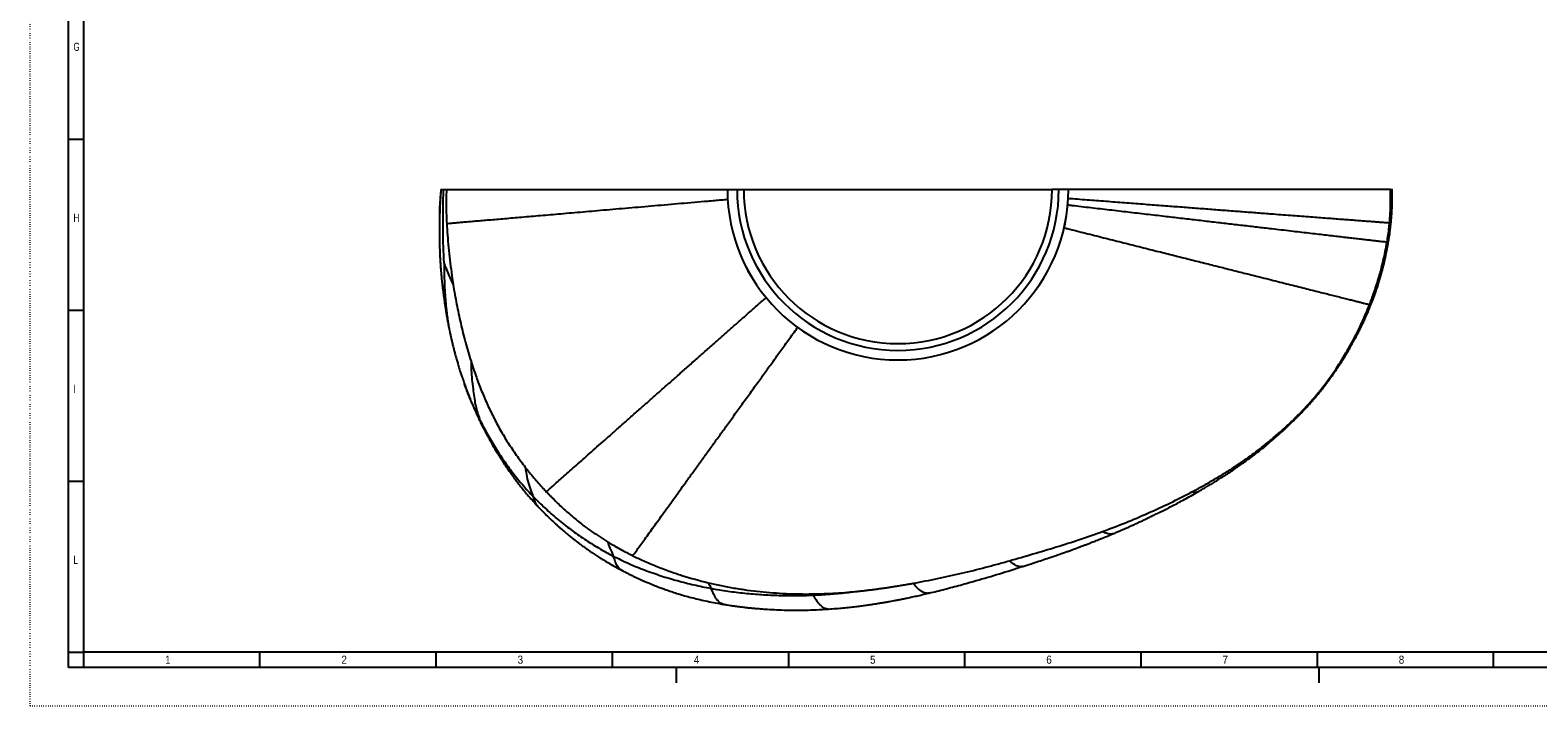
# Model space of a CAD drawing. Extents: x 0 to 841, y 0 to 594.
# Tile 1 of 7: x 0 to 493, y 0 to 221. Entities that reach past the tile are written whole.
import ezdxf

# ---------------------------------------------------------------- set-up
doc = ezdxf.new("R2010")
doc.units = 0
doc.linetypes.add('SLD-PUNTI', pattern=[0.635, 0, -0.635])
doc.linetypes.add('SLD-SOLIDO', pattern=[0])
doc.layers.get('0').update_dxf_attribs({"linetype": 'CONTINUOUS'})
doc.styles.add('SLDTEXTSTYLE2', font='ARIALN.TTF', dxfattribs={"width": 0.87})
doc.styles.add('SLDTEXTSTYLE3', font='GOTHIC.TTF', dxfattribs={"width": 0.913})

msp = doc.modelspace()

# ---------------------------------------------------------------- linework, layer by layer
at = {"color": 7, "linetype": 'SLD-PUNTI'}
for q in [(0, 594), (841, 0)]:
    msp.add_line((0, 0), q, dxfattribs=at)
at = {"color": 7, "linetype": 'SLD-SOLIDO'}
for p, q in [((12.5, 12.5), (12.5, 581.5)), ((17.5, 17.5), (17.5, 576.5)), ((12.5, 185.2), (17.5, 185.2)), ((227.77, 168.77), (227.78, 168.77)), ((227.78, 168.77), (230.91, 168.77)), ((230.91, 168.77), (233.12, 168.77)), ((233.12, 168.77), (333.84, 168.77)), ((336.04, 168.77), (333.84, 168.77)), ((339.18, 168.77), (336.04, 168.77)), ((339.18, 168.77), (339.19, 168.77)), ((133.78, 160.56), (133.78, 160.67)), ((444.05, 153.94), (444.03, 153.79)), ((12.5, 129.3), (17.5, 129.3)), ((136.89, 123.14), (136.89, 123.12)), ((12.5, 73.4), (17.5, 73.4)), ((12.5, 17.5), (17.5, 17.5)), ((823.5, 17.5), (17.5, 17.5)), ((17.5, 12.5), (17.5, 17.5)), ((75.07, 12.5), (75.07, 17.5)), ((132.64, 12.5), (132.64, 17.5)), ((190.22, 12.5), (190.22, 17.5)), ((247.79, 12.5), (247.79, 17.5)), ((305.36, 12.5), (305.36, 17.5)), ((362.93, 12.5), (362.93, 17.5)), ((420.5, 12.5), (420.5, 17.5)), ((478.07, 12.5), (478.07, 17.5)), ((828.5, 12.5), (12.5, 12.5)), ((823.5, 12.5), (17.5, 12.5)), ((211, 12.5), (211, 7.5)), ((421, 12.5), (421, 7.5))]:
    msp.add_line(p, q, dxfattribs=at)
for start, end in [(180, 270), (270, 0)]:
    msp.add_arc((283.48, 168.77), 55.71, start, end, dxfattribs=at)
at = {"color": 8, "linetype": 'SLD-SOLIDO'}
for radius in [55.7, 52.56, 50.36]:
    msp.add_arc((283.48, 168.77), radius, 180, 0, dxfattribs=at)
at = {"color": 7, "linetype": 'SLD-SOLIDO'}
for points, knots in [([(134.18, 168.77), (134.16, 168.59), (134.14, 168.21), (134.1, 167.59), (134.06, 166.94), (134.02, 166.34), (133.99, 165.86), (133.97, 165.45), (133.95, 165.03), (133.92, 164.52), (133.89, 163.91), (133.87, 163.28), (133.84, 162.73), (133.83, 162.3), (133.81, 161.87), (133.79, 161.33), (133.78, 160.91), (133.77, 160.67)], [0, 0, 0, 0, 0.066802, 0.141043, 0.229188, 0.308148, 0.361115, 0.407787, 0.458927, 0.517555, 0.593277, 0.685162, 0.748965, 0.797602, 0.843201, 0.910445, 1, 1, 1, 1]), ([(134.19, 168.77), (134.19, 168.77), (134.19, 168.77), (134.26, 168.77), (134.3, 168.77)], [0, 0, 0, 0, 0.376483, 1, 1, 1, 1]), ([(134.3, 168.77), (134.37, 168.77), (134.45, 168.77), (134.7, 168.77), (134.86, 168.77), (135.05, 168.77)], [0, 0, 0, 0, 0.5, 0.5, 1, 1, 1, 1]), ([(135.05, 168.77), (135.17, 168.77), (135.32, 168.77), (135.63, 168.77), (135.8, 168.77), (135.99, 168.77)], [0, 0, 0, 0, 0.5, 0.5, 1, 1, 1, 1]), ([(135.99, 168.77), (136.32, 168.77), (136.99, 168.77), (138.24, 168.77), (139.69, 168.77), (141.36, 168.77), (143.26, 168.77), (145.39, 168.77), (147.72, 168.77), (150.21, 168.77), (152.84, 168.77), (155.6, 168.77), (158.53, 168.77), (161.43, 168.77), (164.26, 168.77), (167.01, 168.77), (169.85, 168.77), (172.8, 168.77), (175.9, 168.77), (179.13, 168.77), (182.52, 168.77), (186, 168.77), (189.58, 168.77), (193.45, 168.77), (197.61, 168.77), (202.08, 168.77), (206.64, 168.77), (211.26, 168.77), (215.93, 168.77), (220.63, 168.77), (224.57, 168.77), (226.96, 168.77), (227.73, 168.77)], [0, 0, 0, 0, 0.03604, 0.072111, 0.108179, 0.144215, 0.181278, 0.218373, 0.255473, 0.292543, 0.328559, 0.364599, 0.400639, 0.436654, 0.466171, 0.495715, 0.525264, 0.5548, 0.584311, 0.614864, 0.64545, 0.676046, 0.706632, 0.737184, 0.772566, 0.807981, 0.843399, 0.878787, 0.913553, 0.948346, 0.983138, 1, 1, 1, 1]), ([(444.36, 168.77), (444.17, 168.77), (443.78, 168.77), (442.99, 168.77), (442.02, 168.77), (440.84, 168.77), (439.43, 168.77), (437.81, 168.77), (435.99, 168.77), (434.01, 168.77), (431.87, 168.77), (429.6, 168.77), (427.14, 168.77), (424.49, 168.77), (421.62, 168.77), (418.55, 168.77), (415.31, 168.77), (411.94, 168.77), (408.46, 168.77), (404.9, 168.77), (401.25, 168.77), (397.51, 168.77), (393.34, 168.77), (388.72, 168.77), (383.62, 168.77), (378.42, 168.77), (372.83, 168.77), (366.86, 168.77), (360.51, 168.77), (354.1, 168.77), (347.63, 168.77), (342.66, 168.77), (339.85, 168.77), (339.22, 168.77)], [0, 0, 0, 0, 0.029766, 0.059557, 0.089341, 0.119098, 0.149778, 0.18049, 0.211199, 0.241873, 0.270548, 0.299256, 0.327963, 0.356638, 0.386413, 0.416224, 0.446034, 0.475808, 0.504811, 0.533839, 0.562885, 0.591931, 0.62095, 0.658217, 0.695514, 0.73281, 0.770078, 0.813533, 0.857025, 0.900541, 0.94406, 0.987563, 1, 1, 1, 1]), ([(444.05, 153.94), (444.06, 154.02), (444.09, 154.23), (444.15, 154.6), (444.2, 154.99), (444.24, 155.32), (444.29, 155.72), (444.35, 156.17), (444.41, 156.68), (444.47, 157.21), (444.52, 157.73), (444.57, 158.2), (444.61, 158.57), (444.64, 158.91), (444.67, 159.28), (444.71, 159.76), (444.75, 160.29), (444.79, 160.79), (444.81, 161.19), (444.84, 161.61), (444.86, 162.12), (444.89, 162.75), (444.92, 163.36), (444.93, 163.85), (444.94, 164.22), (444.95, 164.59), (444.96, 165.01), (444.96, 165.45), (444.97, 165.89), (444.97, 166.3), (444.97, 166.71), (444.96, 167.19), (444.95, 167.73), (444.94, 168.23), (444.93, 168.57), (444.93, 168.74), (444.93, 168.77)], [0, 0, 0, 0, 0.017534, 0.047198, 0.073631, 0.096207, 0.114658, 0.15318, 0.186495, 0.220457, 0.264371, 0.292866, 0.317179, 0.33956, 0.361726, 0.39117, 0.436904, 0.468821, 0.49191, 0.519129, 0.55219, 0.595685, 0.644856, 0.674477, 0.695214, 0.719107, 0.747981, 0.778224, 0.808175, 0.835278, 0.860432, 0.891107, 0.931833, 0.967392, 0.992656, 1, 1, 1, 1]), ([(444.73, 168.77), (444.78, 168.77), (444.88, 168.77), (444.94, 168.77), (444.93, 168.77), (444.93, 168.77)], [0, 0, 0, 0, 0.4923635, 0.9846915, 1, 1, 1, 1]), ([(136.09, 157.68), (136.43, 157.71), (137.11, 157.77), (138.35, 157.88), (139.76, 158), (141.36, 158.13), (143.12, 158.29), (145.07, 158.45), (147.17, 158.63), (149.42, 158.83), (151.82, 159.03), (154.37, 159.25), (157.05, 159.48), (159.88, 159.73), (162.83, 159.98), (165.93, 160.25), (169.15, 160.52), (172.51, 160.81), (176.01, 161.12), (179.65, 161.43), (183.42, 161.76), (187.32, 162.09), (191.34, 162.44), (195.46, 162.79), (199.7, 163.16), (203.97, 163.53), (208.27, 163.9), (212.58, 164.27), (216.96, 164.65), (221.4, 165.03), (225.04, 165.35), (227.22, 165.53), (227.89, 165.59)], [0, 0, 0, 0, 0.03421, 0.06842, 0.102631, 0.136841, 0.171051, 0.205261, 0.239472, 0.273683, 0.307895, 0.34211, 0.376325, 0.410539, 0.444752, 0.478963, 0.513174, 0.547386, 0.581601, 0.615818, 0.650034, 0.684248, 0.71846, 0.752669, 0.786878, 0.821089, 0.853962, 0.886835, 0.91971, 0.952587, 0.985464, 1, 1, 1, 1]), ([(443.25, 151.54), (443.09, 151.55), (442.78, 151.59), (442.05, 151.67), (441.13, 151.78), (440.02, 151.91), (438.72, 152.06), (437.26, 152.22), (435.62, 152.41), (433.8, 152.62), (431.85, 152.85), (429.78, 153.09), (427.63, 153.34), (425.34, 153.61), (422.9, 153.89), (420.32, 154.19), (417.61, 154.5), (414.77, 154.83), (411.81, 155.18), (408.73, 155.54), (405.1, 155.96), (400.9, 156.45), (396.12, 157), (391.21, 157.58), (386.2, 158.16), (381.07, 158.76), (375.85, 159.36), (370.37, 160), (364.62, 160.67), (358.64, 161.37), (352.61, 162.07), (346.52, 162.78), (341.96, 163.31), (339.41, 163.61), (338.92, 163.67)], [0, 0, 0, 0, 0.029283, 0.058567, 0.087855, 0.117146, 0.146437, 0.175206, 0.203974, 0.232739, 0.261507, 0.287665, 0.313827, 0.339992, 0.366159, 0.392325, 0.418487, 0.444642, 0.470789, 0.496928, 0.523076, 0.560442, 0.597809, 0.635171, 0.67253, 0.709887, 0.747244, 0.784597, 0.825722, 0.866847, 0.907972, 0.949098, 0.990223, 1, 1, 1, 1]), ([(339.1, 165.92), (339.61, 165.88), (342.19, 165.69), (346.79, 165.33), (352.91, 164.87), (358.98, 164.4), (364.99, 163.94), (370.77, 163.5), (376.29, 163.08), (381.54, 162.68), (386.7, 162.28), (391.75, 161.9), (396.68, 161.52), (401.49, 161.15), (405.72, 160.83), (409.37, 160.55), (412.47, 160.32), (415.44, 160.09), (418.3, 159.87), (421.03, 159.66), (423.62, 159.47), (426.08, 159.28), (428.4, 159.1), (430.56, 158.94), (432.65, 158.78), (434.63, 158.63), (436.49, 158.49), (438.16, 158.36), (439.64, 158.25), (440.92, 158.15), (442.01, 158.07), (442.9, 158.01), (443.6, 157.95), (443.92, 157.93), (444.08, 157.92)], [0, 0, 0, 0, 0.010098, 0.051201, 0.092305, 0.133406, 0.174507, 0.215609, 0.25294, 0.290273, 0.327608, 0.364947, 0.40229, 0.439636, 0.476974, 0.503107, 0.529241, 0.555377, 0.581526, 0.607697, 0.633887, 0.660086, 0.686284, 0.712471, 0.738638, 0.767925, 0.797203, 0.82648, 0.855756, 0.885027, 0.913769, 0.942511, 0.971254, 1, 1, 1, 1]), ([(133.77, 160.6), (133.76, 160.39), (133.75, 160.02), (133.74, 159.52), (133.73, 159.14), (133.73, 158.84), (133.72, 158.45), (133.71, 157.92), (133.71, 157.33), (133.7, 156.83), (133.7, 156.39), (133.7, 155.91), (133.69, 155.31), (133.69, 154.62), (133.69, 153.93), (133.7, 153.33), (133.7, 152.81), (133.71, 152.25), (133.72, 151.69), (133.73, 151.15), (133.74, 150.69), (133.75, 150.27), (133.76, 149.9), (133.77, 149.5), (133.79, 149.05), (133.8, 148.59), (133.82, 148.18), (133.83, 147.84), (133.85, 147.47), (133.87, 146.98), (133.9, 146.43), (133.93, 145.89), (133.96, 145.39), (133.99, 144.87), (134.02, 144.29), (134.06, 143.73), (134.1, 143.14), (134.16, 142.46), (134.22, 141.66), (134.29, 140.88), (134.36, 140.15), (134.43, 139.41), (134.51, 138.63), (134.6, 137.85), (134.67, 137.18), (134.75, 136.54), (134.84, 135.82), (134.94, 134.97), (135.06, 134.06), (135.19, 133.16), (135.3, 132.34), (135.4, 131.62), (135.49, 131.01), (135.56, 130.55), (135.61, 130.23), (135.65, 129.96), (135.71, 129.62), (135.78, 129.14), (135.88, 128.55), (136, 127.88), (136.13, 127.13), (136.28, 126.28), (136.46, 125.32), (136.66, 124.26), (136.81, 123.52), (136.88, 123.14)], [0, 0, 0, 0, 0.017264, 0.031149, 0.041613, 0.048745, 0.055747, 0.073453, 0.091555, 0.102829, 0.113815, 0.126424, 0.141015, 0.161509, 0.181964, 0.196855, 0.210256, 0.224643, 0.24271, 0.256139, 0.268716, 0.279993, 0.28958, 0.299129, 0.311788, 0.325542, 0.336434, 0.344187, 0.353245, 0.365339, 0.382909, 0.397143, 0.40853, 0.422172, 0.438779, 0.454248, 0.466886, 0.485918, 0.508432, 0.530524, 0.54923, 0.566481, 0.590091, 0.612092, 0.628648, 0.644144, 0.663013, 0.685694, 0.710676, 0.73519, 0.756887, 0.775778, 0.791888, 0.805276, 0.812011, 0.817928, 0.826496, 0.839151, 0.855884, 0.872931, 0.892789, 0.915442, 0.940872, 0.969038, 1, 1, 1, 1]), ([(440.21, 137.28), (440.25, 137.39), (440.31, 137.6), (440.41, 137.92), (440.53, 138.29), (440.65, 138.69), (440.77, 139.07), (440.86, 139.36), (440.94, 139.63), (441.04, 139.97), (441.16, 140.39), (441.3, 140.85), (441.43, 141.33), (441.57, 141.85), (441.73, 142.45), (441.88, 143.04), (442.02, 143.6), (442.19, 144.26), (442.35, 144.95), (442.52, 145.66), (442.65, 146.24), (442.77, 146.82), (442.9, 147.4), (443.01, 147.94), (443.11, 148.41), (443.19, 148.81), (443.26, 149.19), (443.33, 149.56), (443.39, 149.88), (443.44, 150.16), (443.48, 150.38), (443.52, 150.6), (443.57, 150.89), (443.64, 151.28), (443.71, 151.74), (443.79, 152.25), (443.88, 152.8), (443.96, 153.3), (444.02, 153.71), (444.05, 153.9), (444.06, 153.98)], [0, 0, 0, 0, 0.023188, 0.042706, 0.059659, 0.091888, 0.11464, 0.129202, 0.144633, 0.162909, 0.191039, 0.219362, 0.245496, 0.27765, 0.313691, 0.352327, 0.38244, 0.41425, 0.468588, 0.50585, 0.539781, 0.572177, 0.60802, 0.643034, 0.668386, 0.690089, 0.714348, 0.735613, 0.755813, 0.771807, 0.783771, 0.794799, 0.810849, 0.834255, 0.865488, 0.894457, 0.92858, 0.966531, 0.985702, 1, 1, 1, 1]), ([(168.62, 70.01), (169.06, 70.4), (169.95, 71.19), (171.46, 72.52), (173.1, 73.98), (174.88, 75.55), (176.8, 77.25), (178.86, 79.07), (181.04, 81), (183.34, 83.04), (185.77, 85.19), (188.31, 87.43), (190.97, 89.78), (193.73, 92.23), (196.6, 94.76), (199.46, 97.29), (202.29, 99.79), (205.07, 102.25), (207.93, 104.78), (210.87, 107.37), (213.88, 110.03), (216.96, 112.76), (220.11, 115.54), (223.1, 118.18), (225.93, 120.69), (228.58, 123.03), (231.27, 125.4), (233.99, 127.81), (236.75, 130.25), (238.88, 132.13), (240.11, 133.22), (240.4, 133.47)], [0, 0, 0, 0, 0.039382, 0.078765, 0.118151, 0.157538, 0.196927, 0.236314, 0.275701, 0.315089, 0.354476, 0.393863, 0.43325, 0.472635, 0.512019, 0.551405, 0.585876, 0.620355, 0.654837, 0.689319, 0.723798, 0.758271, 0.792737, 0.827194, 0.854591, 0.881992, 0.909398, 0.936809, 0.96422, 0.991626, 1, 1, 1, 1]), ([(427.21, 110.67), (427.55, 111.19), (428.21, 112.19), (429.11, 113.63), (429.91, 114.93), (430.6, 116.09), (431.19, 117.1), (431.68, 117.97), (432.05, 118.63), (432.32, 119.12), (432.55, 119.54), (432.82, 120.04), (433.15, 120.66), (433.51, 121.34), (433.86, 122.03), (434.19, 122.68), (434.49, 123.28), (434.76, 123.84), (435.01, 124.34), (435.26, 124.86), (435.55, 125.48), (436.01, 126.47), (436.57, 127.73), (437.08, 128.9), (437.41, 129.7), (437.6, 130.14), (437.75, 130.52), (437.88, 130.83), (437.98, 131.1), (438.09, 131.36), (438.22, 131.69), (438.39, 132.12), (438.6, 132.67), (438.82, 133.26), (439.04, 133.86), (439.25, 134.44), (439.47, 135.07), (439.71, 135.76), (439.96, 136.51), (440.13, 137.02), (440.21, 137.28)], [0, 0, 0, 0, 0.063153, 0.120512, 0.1719, 0.217307, 0.256722, 0.290148, 0.317673, 0.333185, 0.347043, 0.365768, 0.390415, 0.418192, 0.444378, 0.46889, 0.491712, 0.512643, 0.53098, 0.548345, 0.571209, 0.600111, 0.657911, 0.710441, 0.728744, 0.744814, 0.758467, 0.769711, 0.778555, 0.787062, 0.798146, 0.813724, 0.833798, 0.858366, 0.877242, 0.898115, 0.920984, 0.945777, 0.972149, 1, 1, 1, 1]), ([(136.89, 123.13), (136.95, 122.84), (137.05, 122.32), (137.2, 121.64), (137.3, 121.15), (137.38, 120.81), (137.44, 120.55), (137.5, 120.27), (137.59, 119.87), (137.71, 119.36), (137.86, 118.73), (138.02, 118.1), (138.18, 117.42), (138.36, 116.72), (138.54, 116.05), (138.7, 115.42), (138.87, 114.79), (139.07, 114.09), (139.27, 113.36), (139.47, 112.67), (139.66, 112.03), (139.85, 111.39), (140.07, 110.69), (140.3, 109.95), (140.52, 109.23), (140.73, 108.58), (140.93, 108), (141.09, 107.51), (141.25, 107.04), (141.42, 106.54), (141.65, 105.88), (141.82, 105.39), (141.91, 105.13)], [0, 0, 0, 0, 0.048052, 0.085148, 0.11154, 0.127358, 0.140321, 0.155265, 0.172199, 0.205884, 0.239725, 0.274493, 0.310099, 0.350615, 0.389473, 0.421209, 0.454344, 0.493777, 0.537726, 0.575443, 0.609915, 0.64347, 0.683201, 0.727946, 0.768285, 0.804376, 0.83687, 0.866581, 0.886321, 0.915047, 0.952981, 1, 1, 1, 1]), ([(406.75, 87.68), (407.46, 88.31), (408.85, 89.54), (410.81, 91.37), (412.61, 93.11), (414.25, 94.75), (415.75, 96.29), (417.07, 97.71), (418.23, 98.99), (419.25, 100.14), (420.14, 101.19), (420.92, 102.13), (421.57, 102.93), (422.11, 103.61), (422.54, 104.16), (422.91, 104.64), (423.28, 105.12), (423.66, 105.63), (424.07, 106.19), (424.58, 106.87), (425.18, 107.71), (425.86, 108.67), (426.54, 109.66), (426.98, 110.33), (427.21, 110.66)], [0, 0, 0, 0, 0.092872, 0.179831, 0.260994, 0.336376, 0.405982, 0.469803, 0.524673, 0.574394, 0.618971, 0.658407, 0.692707, 0.719437, 0.74193, 0.76047, 0.779341, 0.800007, 0.822465, 0.846714, 0.882976, 0.922157, 0.961314, 1, 1, 1, 1]), ([(141.91, 105.14), (141.96, 104.98), (142.07, 104.69), (142.26, 104.17), (142.46, 103.61), (142.68, 103.02), (142.89, 102.47), (143.09, 101.96), (143.27, 101.48), (143.48, 100.94), (143.73, 100.32), (144.04, 99.55), (144.4, 98.68), (144.81, 97.71), (145.24, 96.73), (145.65, 95.81), (145.96, 95.14), (146.17, 94.67), (146.31, 94.38), (146.45, 94.07), (146.65, 93.65), (146.92, 93.09), (147.26, 92.38), (147.52, 91.85), (147.67, 91.57)], [0, 0, 0, 0, 0.039315, 0.075173, 0.118642, 0.160492, 0.199635, 0.236005, 0.270286, 0.302868, 0.354071, 0.407893, 0.46964, 0.545362, 0.618378, 0.686479, 0.74679, 0.769704, 0.790005, 0.810106, 0.840345, 0.881951, 0.935067, 1, 1, 1, 1]), ([(147.67, 91.57), (147.86, 91.19), (148.21, 90.5), (148.7, 89.56), (149.09, 88.81), (149.39, 88.25), (149.61, 87.84), (149.8, 87.48), (150, 87.12), (150.21, 86.73), (150.45, 86.31), (151.1, 85.15), (151.92, 83.76), (152.89, 82.18), (153.54, 81.14), (154.14, 80.22), (154.61, 79.5), (155, 78.92), (155.33, 78.42), (155.69, 77.9), (156.07, 77.34), (156.51, 76.71), (157.04, 75.96), (157.68, 75.07), (158.45, 74.03), (159.34, 72.85), (160.37, 71.53), (161.54, 70.08), (162.87, 68.51), (164.35, 66.82), (165.42, 65.67), (165.98, 65.08)], [0, 0, 0, 0, 0.039089, 0.071943, 0.098387, 0.117364, 0.130635, 0.142166, 0.15485, 0.168689, 0.183687, 0.199843, 0.291825, 0.33285, 0.37228, 0.406214, 0.434461, 0.452355, 0.470876, 0.49048, 0.511172, 0.533853, 0.562032, 0.596075, 0.635993, 0.681799, 0.733505, 0.791124, 0.854669, 0.924159, 1, 1, 1, 1]), ([(381.49, 69.96), (381.98, 70.24), (382.92, 70.79), (384.26, 71.59), (385.46, 72.32), (386.53, 72.97), (387.47, 73.56), (388.28, 74.06), (388.96, 74.49), (389.51, 74.84), (389.93, 75.12), (390.22, 75.3), (390.39, 75.41), (390.49, 75.48), (390.6, 75.55), (390.8, 75.68), (391.13, 75.9), (391.65, 76.24), (392.36, 76.72), (393.29, 77.34), (394.4, 78.1), (395.68, 79), (397.14, 80.04), (398.77, 81.23), (400.56, 82.59), (402.51, 84.12), (404.61, 85.82), (406.02, 87.05), (406.76, 87.69)], [0, 0, 0, 0, 0.05572, 0.106442, 0.152242, 0.193123, 0.229087, 0.260133, 0.286262, 0.307473, 0.323767, 0.335143, 0.340898, 0.343697, 0.347619, 0.353544, 0.366899, 0.385198, 0.414009, 0.450084, 0.493424, 0.544027, 0.601892, 0.667016, 0.739399, 0.819038, 0.905936, 1, 1, 1, 1]), ([(168.62, 70.01), (168.85, 69.76), (169.31, 69.27), (170.02, 68.54), (171.03, 67.51), (172.36, 66.19), (174.02, 64.62), (175.71, 63.09), (177.44, 61.6), (179.21, 60.16), (180.8, 58.93), (182.21, 57.9), (183.43, 57.03), (184.68, 56.18), (185.95, 55.33), (187.26, 54.49), (188.15, 53.94), (188.6, 53.67)], [0, 0, 0, 0, 0.039072, 0.07847, 0.118195, 0.206486, 0.294485, 0.382857, 0.470836, 0.558641, 0.647215, 0.703982, 0.761558, 0.819942, 0.879134, 0.939139, 1, 1, 1, 1]), ([(353.69, 56.24), (354.09, 56.41), (354.85, 56.74), (355.92, 57.19), (356.84, 57.59), (357.61, 57.93), (358.24, 58.21), (358.73, 58.43), (359.12, 58.61), (359.44, 58.75), (359.7, 58.87), (360.03, 59.01), (360.45, 59.21), (361.03, 59.47), (361.69, 59.77), (362.46, 60.13), (363.36, 60.55), (364.38, 61.03), (365.54, 61.58), (366.83, 62.21), (368.28, 62.92), (369.86, 63.7), (371.55, 64.56), (373.33, 65.48), (375.21, 66.46), (377.2, 67.54), (379.31, 68.71), (380.75, 69.53), (381.48, 69.96)], [0, 0, 0, 0, 0.042372, 0.079654, 0.111895, 0.139107, 0.161288, 0.178438, 0.191412, 0.202435, 0.211621, 0.219429, 0.236806, 0.257078, 0.280246, 0.307051, 0.339761, 0.375758, 0.417035, 0.463591, 0.515424, 0.572535, 0.634921, 0.698575, 0.766918, 0.839951, 0.917673, 1, 1, 1, 1]), ([(165.98, 65.08), (166.3, 64.73), (166.99, 64.01), (168.05, 62.93), (169.14, 61.85), (170.18, 60.85), (171.14, 59.96), (171.96, 59.21), (172.73, 58.53), (173.48, 57.87), (174.33, 57.14), (175.27, 56.35), (176.29, 55.5), (177.24, 54.75), (178.03, 54.12), (178.61, 53.67), (179.08, 53.31), (179.44, 53.03), (179.75, 52.8), (180.09, 52.55), (180.52, 52.23), (181.08, 51.82), (181.77, 51.32), (182.61, 50.73), (183.62, 50.04), (184.8, 49.26), (186.16, 48.39), (187.69, 47.44), (189.41, 46.43), (191.31, 45.36), (192.65, 44.64), (193.35, 44.27)], [0, 0, 0, 0, 0.041374, 0.085954, 0.131922, 0.173987, 0.211733, 0.245155, 0.271181, 0.300376, 0.332742, 0.36828, 0.406991, 0.44784, 0.473309, 0.494642, 0.511841, 0.524904, 0.534319, 0.545123, 0.561341, 0.581331, 0.605548, 0.635023, 0.670562, 0.711622, 0.758204, 0.810309, 0.867938, 0.931097, 1, 1, 1, 1]), ([(324.25, 45.59), (325.15, 45.88), (326.89, 46.44), (329.37, 47.25), (331.64, 48), (333.7, 48.69), (335.54, 49.32), (337.16, 49.88), (338.56, 50.38), (339.76, 50.81), (340.74, 51.17), (341.44, 51.43), (341.92, 51.6), (342.21, 51.71), (342.44, 51.8), (342.72, 51.9), (343.15, 52.06), (343.79, 52.3), (344.63, 52.62), (345.66, 53.01), (346.9, 53.49), (348.32, 54.04), (349.94, 54.69), (351.76, 55.43), (353.02, 55.96), (353.69, 56.24)], [0, 0, 0, 0, 0.090615, 0.17402, 0.250264, 0.319346, 0.381267, 0.436025, 0.483622, 0.524056, 0.557328, 0.583437, 0.596119, 0.606003, 0.61309, 0.619998, 0.635092, 0.65697, 0.685633, 0.721082, 0.763315, 0.812331, 0.868131, 0.930713, 1, 1, 1, 1]), ([(293.59, 36.85), (295.31, 37.27), (298.75, 38.12), (303.89, 39.49), (309.86, 41.16), (316.66, 43.17), (321.72, 44.78), (324.25, 45.59)], [0, 0, 0, 0, 0.16683, 0.333474, 0.500118, 0.750083, 1, 1, 1, 1]), ([(193.35, 44.27), (193.77, 44.05), (194.55, 43.64), (195.65, 43.08), (196.59, 42.62), (197.36, 42.25), (197.96, 41.96), (198.46, 41.73), (198.91, 41.52), (199.37, 41.32), (199.84, 41.11), (200.32, 40.89), (200.84, 40.67), (201.4, 40.42), (202.03, 40.16), (202.74, 39.86), (203.55, 39.54), (204.52, 39.15), (205.69, 38.7), (207.07, 38.19), (208.63, 37.64), (210.36, 37.06), (212.27, 36.46), (214.31, 35.86), (216.49, 35.28), (218.8, 34.71), (221.27, 34.16), (223.9, 33.64), (225.71, 33.33), (226.65, 33.17)], [0, 0, 0, 0, 0.040161, 0.07514, 0.104811, 0.129146, 0.148144, 0.161804, 0.176093, 0.190037, 0.204576, 0.21975, 0.235561, 0.252012, 0.272221, 0.293447, 0.317815, 0.346095, 0.382805, 0.424524, 0.471253, 0.522994, 0.579746, 0.64151, 0.704333, 0.771607, 0.843326, 0.91949, 1, 1, 1, 1]), ([(260.8, 31.65), (261.63, 31.71), (263.24, 31.82), (265.55, 32.03), (267.68, 32.24), (269.62, 32.47), (271.37, 32.69), (272.94, 32.9), (274.27, 33.09), (275.39, 33.25), (276.31, 33.4), (277.09, 33.52), (277.73, 33.62), (278.23, 33.7), (278.59, 33.76), (278.84, 33.81), (279.08, 33.85), (279.41, 33.9), (279.89, 33.99), (280.53, 34.1), (281.33, 34.24), (282.29, 34.42), (283.42, 34.63), (284.71, 34.89), (286.17, 35.18), (287.79, 35.53), (289.58, 35.92), (291.53, 36.36), (292.88, 36.68), (293.59, 36.85)], [0, 0, 0, 0, 0.075384, 0.145071, 0.209214, 0.267812, 0.320865, 0.36837, 0.410329, 0.442495, 0.470417, 0.494095, 0.51353, 0.528721, 0.53967, 0.546377, 0.551286, 0.56165, 0.576492, 0.595818, 0.62004, 0.649432, 0.683999, 0.723743, 0.768667, 0.818772, 0.874059, 0.934528, 1, 1, 1, 1]), ([(226.65, 33.17), (227.01, 33.11), (227.69, 33), (228.64, 32.85), (229.41, 32.74), (230.03, 32.65), (230.49, 32.59), (230.83, 32.54), (231.12, 32.5), (231.4, 32.47), (231.71, 32.43), (232.27, 32.36), (233.13, 32.25), (234.3, 32.12), (235.58, 31.99), (236.97, 31.87), (238.49, 31.74), (240.55, 31.59), (243.17, 31.44), (246.35, 31.32), (249.72, 31.27), (253.26, 31.29), (256.97, 31.41), (259.5, 31.57), (260.8, 31.65)], [0, 0, 0, 0, 0.032525, 0.060375, 0.083589, 0.101212, 0.114751, 0.124206, 0.131841, 0.140179, 0.149223, 0.158971, 0.189415, 0.225189, 0.261636, 0.302332, 0.347276, 0.395661, 0.483581, 0.576636, 0.674821, 0.778132, 0.886571, 1, 1, 1, 1])]:
    msp.add_open_spline(points, degree=3, knots=knots, dxfattribs=at)
at = {"color": 8, "linetype": 'SLD-SOLIDO'}
for points, knots in [([(133.78, 160.67), (133.8, 161.18), (133.83, 162.79), (134, 165.51), (134.2, 167.69), (134.3, 168.77)], [0, 0, 0, 0, 0.186686, 0.593558, 1, 1, 1, 1]), ([(135.25, 144.73), (135.21, 145.25), (135.13, 147.06), (134.97, 150.63), (134.87, 155.05), (134.89, 160.48), (134.93, 165.12), (135.02, 167.87), (135.05, 168.77)], [0, 0, 0, 0, 0.0833333, 0.1666667, 0.3333333, 0.5, 0.6666667, 0.7476162, 0.7476162, 0.7476162, 0.7476162]), ([(135.99, 168.77), (135.99, 168.72), (135.93, 166.85), (135.88, 163.15), (135.99, 159.5), (136.09, 157.68)], [0.5618419, 0.5618419, 0.5618419, 0.5618419, 0.5681006, 0.7840503, 1, 1, 1, 1]), ([(444.41, 165.22), (444.41, 166.25), (444.4, 167.43), (444.37, 168.62), (444.36, 168.77)], [0.73102065, 0.73102065, 0.73102065, 0.73102065, 0.80735078, 0.81904333, 0.81904333, 0.81904333, 0.81904333]), ([(444.73, 168.77), (444.68, 167.75), (444.57, 166.56), (444.43, 165.38), (444.41, 165.22)], [0.7688169, 0.7688169, 0.7688169, 0.7688169, 0.9166667, 0.9386974, 0.9386974, 0.9386974, 0.9386974]), ([(444.35, 162.25), (444.36, 162.5), (444.38, 162.99), (444.39, 163.74), (444.41, 164.48), (444.41, 164.97), (444.41, 165.22)], [0.81904333, 0.81904333, 0.81904333, 0.81904333, 0.83751274, 0.85598216, 0.87445158, 0.89292098, 0.89292098, 0.89292098, 0.89292098]), ([(136.09, 157.68), (136.15, 156.43), (136.32, 153.81), (136.67, 149.83), (137.1, 145.76), (137.6, 141.69), (137.99, 138.99), (138.2, 137.64)], [0.01387773, 0.01387773, 0.01387773, 0.01387773, 0.0180322, 0.02254025, 0.0270483, 0.03155635, 0.0360644, 0.0360644, 0.0360644, 0.0360644]), ([(443.25, 151.54), (443.53, 153.19), (443.83, 155.31), (444.04, 157.45), (444.08, 157.92)], [0.486022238, 0.486022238, 0.486022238, 0.486022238, 0.491575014, 0.493132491, 0.493132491, 0.493132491, 0.493132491]), ([(444.03, 153.79), (444.05, 153.89), (444.12, 154.43), (444.22, 155.32), (444.3, 156.16), (444.36, 156.98), (444.4, 157.82), (444.43, 158.66), (444.43, 159.51), (444.42, 160.36), (444.4, 161.24), (444.37, 161.87), (444.35, 162.21), (444.35, 162.25)], [0, 0, 0, 0, 0.0833333, 0.1666667, 0.25, 0.3333333, 0.4166667, 0.5, 0.5833333, 0.6666667, 0.75, 0.8333333, 0.8444591, 0.8444591, 0.8444591, 0.8444591]), ([(444.08, 157.92), (444.12, 158.28), (444.17, 159), (444.25, 160.08), (444.31, 161.17), (444.34, 161.89), (444.35, 162.25)], [0.892921, 0.892921, 0.892921, 0.892921, 0.9196907, 0.9464605, 0.9732302, 1, 1, 1, 1]), ([(337.74, 156.29), (338.12, 156.2), (340.48, 155.6), (344.78, 154.52), (350.66, 153.04), (356.48, 151.57), (362.24, 150.12), (367.77, 148.73), (373.05, 147.4), (378.06, 146.14), (382.99, 144.9), (387.81, 143.69), (392.52, 142.5), (397.11, 141.35), (401.14, 140.33), (404.62, 139.46), (407.58, 138.71), (410.42, 138), (413.14, 137.32), (415.74, 136.66), (418.21, 136.04), (420.55, 135.45), (422.75, 134.9), (424.8, 134.38), (426.79, 133.89), (428.68, 133.41), (430.45, 132.97), (432.03, 132.57), (433.42, 132.22), (434.63, 131.92), (435.65, 131.67), (436.48, 131.46), (437.14, 131.3), (437.42, 131.23), (437.56, 131.19)], [0, 0, 0, 0, 0.007767, 0.049029, 0.090289, 0.131549, 0.172811, 0.214073, 0.251491, 0.288913, 0.326335, 0.363757, 0.401179, 0.438605, 0.476032, 0.502224, 0.52841, 0.554602, 0.580802, 0.607008, 0.633217, 0.659426, 0.685634, 0.711839, 0.738041, 0.767382, 0.796721, 0.826063, 0.855407, 0.884752, 0.913571, 0.942385, 0.971192, 1, 1, 1, 1]), ([(440.47, 139.64), (440.63, 140.1), (440.97, 141.1), (441.48, 142.62), (441.97, 144.21), (442.42, 145.81), (442.83, 147.4), (443.19, 149), (443.51, 150.62), (443.81, 152.31), (443.99, 153.49), (444.03, 153.79)], [0.2626248, 0.2626248, 0.2626248, 0.2626248, 0.3333333, 0.4166667, 0.5, 0.5833333, 0.6666667, 0.75, 0.8333333, 0.9166667, 1, 1, 1, 1]), ([(440.47, 139.65), (440.61, 140.13), (440.89, 141.11), (441.43, 143.08), (442.06, 145.55), (442.71, 148.53), (443.08, 150.53), (443.25, 151.54)], [0.4219672, 0.4219672, 0.4219672, 0.4219672, 0.4942213, 0.5664754, 0.7109836, 0.8554918, 1, 1, 1, 1]), ([(135.25, 144.73), (135.24, 144.62), (135.23, 144.37), (135.23, 143.89), (135.23, 143.35), (135.24, 142.75), (135.25, 141.57), (135.28, 139.25), (135.39, 136.54), (135.56, 133.96), (135.71, 132.14), (135.88, 130.35), (136.06, 128.68), (136.25, 127.16), (136.43, 125.81), (136.62, 124.59), (136.76, 123.72), (136.86, 123.25), (136.89, 123.14)], [0, 0, 0, 0, 0.016541, 0.037302, 0.060999, 0.08624, 0.111717, 0.210558, 0.385959, 0.464239, 0.54257, 0.620958, 0.699403, 0.769313, 0.839039, 0.908766, 0.978676, 1, 1, 1, 1]), ([(135.25, 144.73), (135.29, 144.61), (135.89, 142.72), (136.91, 140.24), (137.89, 138.25), (138.2, 137.64)], [0, 0, 0, 0, 0.0833333, 0.3333333, 0.4424158, 0.4424158, 0.4424158, 0.4424158]), ([(438.94, 134.96), (439.08, 135.35), (439.34, 136.12), (439.73, 137.29), (440.11, 138.47), (440.35, 139.25), (440.47, 139.65)], [0.1897955, 0.1897955, 0.1897955, 0.1897955, 0.2478384, 0.3058814, 0.3639243, 0.4219672, 0.4219672, 0.4219672, 0.4219672]), ([(138.2, 137.64), (138.53, 135.53), (139.27, 131.32), (140.6, 125.04), (141.91, 119.86), (143.08, 115.74), (143.7, 113.69), (144.02, 112.67)], [0.0360644, 0.0360644, 0.0360644, 0.0360644, 0.04313347, 0.05020254, 0.05727161, 0.06080614, 0.06434068, 0.06434068, 0.06434068, 0.06434068]), ([(437.56, 131.19), (437.68, 131.5), (437.92, 132.13), (438.27, 133.07), (438.61, 134.01), (438.83, 134.64), (438.94, 134.96)], [0, 0, 0, 0, 0.0474489, 0.0948978, 0.1423467, 0.1897955, 0.1897955, 0.1897955, 0.1897955]), ([(440.19, 137.28), (440.12, 137.07), (439.96, 136.55), (439.52, 135.77), (439.13, 135.23), (438.94, 134.96)], [0, 0, 0, 0, 0.262056, 0.630705, 1, 1, 1, 1]), ([(426.61, 110.22), (427.89, 112.14), (430.35, 116.06), (433.64, 122.16), (435.97, 127.25), (437.2, 130.29), (437.56, 131.19)], [0.43646276, 0.43646276, 0.43646276, 0.43646276, 0.44411577, 0.45176877, 0.45942178, 0.46264141, 0.46264141, 0.46264141, 0.46264141]), ([(196.88, 49.08), (197.24, 49.58), (197.96, 50.58), (199.16, 52.25), (200.46, 54.05), (201.85, 55.99), (203.34, 58.06), (204.92, 60.26), (206.6, 62.58), (208.36, 65.02), (210.2, 67.58), (212.13, 70.26), (214.14, 73.04), (216.23, 75.94), (218.39, 78.93), (220.63, 82.04), (222.95, 85.25), (225.34, 88.57), (227.81, 91.99), (230.34, 95.5), (232.95, 99.11), (235.62, 102.81), (238.23, 106.44), (240.81, 110), (243.32, 113.49), (245.89, 117.04), (248.08, 120.08), (249.69, 122.31), (250.43, 123.33), (250.71, 123.72)], [0, 0, 0, 0, 0.039631, 0.079263, 0.118897, 0.158533, 0.19817, 0.237807, 0.277442, 0.317077, 0.356712, 0.396348, 0.435983, 0.475618, 0.515252, 0.554886, 0.594529, 0.634178, 0.67383, 0.71348, 0.753125, 0.792764, 0.832393, 0.867067, 0.901747, 0.936435, 0.971125, 0.989046, 1, 1, 1, 1]), ([(144.02, 112.67), (144.5, 111.11), (145.53, 108.02), (147.23, 103.45), (149.13, 98.95), (151.23, 94.53), (153.53, 90.22), (156.05, 86.03), (158.78, 81.98), (160.72, 79.36), (161.71, 78.07)], [0.06434068, 0.06434068, 0.06434068, 0.06434068, 0.06970874, 0.07507681, 0.08044487, 0.08581294, 0.091181, 0.09654907, 0.10191713, 0.1072852, 0.1072852, 0.1072852, 0.1072852]), ([(144.02, 112.67), (144.03, 112.2), (144.06, 110.68), (144.17, 108.16), (144.47, 105.09), (144.86, 102.2), (145.2, 99.75), (145.64, 97.51), (146.26, 95.33), (146.77, 93.91), (146.95, 93.38)], [0.3798611, 0.3798611, 0.3798611, 0.3798611, 0.4166667, 0.5, 0.5833333, 0.6666667, 0.75, 0.8333333, 0.9166667, 1, 1, 1, 1]), ([(405.85, 87.4), (406.83, 88.24), (408.78, 89.93), (411.64, 92.53), (414.41, 95.23), (417.98, 98.97), (422.15, 103.89), (425.18, 108.08), (426.61, 110.22)], [0.40228108, 0.40228108, 0.40228108, 0.40228108, 0.40655379, 0.4108265, 0.41509921, 0.41937192, 0.42791734, 0.43646276, 0.43646276, 0.43646276, 0.43646276]), ([(427.21, 110.68), (427.19, 110.64), (427.1, 110.5), (426.93, 110.36), (426.72, 110.27), (426.61, 110.22)], [0, 0, 0, 0, 0.1629286, 0.581499, 1, 1, 1, 1]), ([(146.95, 93.38), (146.39, 94.53), (145.26, 96.83), (143.73, 100.36), (142.62, 103.13), (142.06, 104.73), (141.93, 105.13)], [0, 0, 0, 0, 0.300309, 0.60055, 0.900794, 1, 1, 1, 1]), ([(147.67, 91.57), (147.63, 91.65), (147.51, 91.88), (147.35, 92.26), (147.18, 92.75), (147.03, 93.17), (146.95, 93.38)], [0, 0, 0, 0, 0.157403, 0.439203, 0.720256, 1, 1, 1, 1]), ([(379.45, 69.92), (380.62, 70.54), (382.95, 71.79), (386.39, 73.76), (389.79, 75.8), (393.14, 77.92), (396.43, 80.14), (399.65, 82.45), (402.8, 84.87), (404.84, 86.55), (405.85, 87.4)], [0.36722918, 0.36722918, 0.36722918, 0.36722918, 0.37161067, 0.37599215, 0.38037364, 0.38475513, 0.38913662, 0.3935181, 0.39789959, 0.40228108, 0.40228108, 0.40228108, 0.40228108]), ([(406.76, 87.7), (406.74, 87.68), (406.62, 87.55), (406.34, 87.44), (406.01, 87.41), (405.85, 87.4)], [0, 0, 0, 0, 0.105084, 0.552547, 1, 1, 1, 1]), ([(161.71, 78.07), (162.65, 76.87), (164.56, 74.51), (166.91, 71.85), (168.28, 70.37), (168.62, 70.01)], [0.1072852, 0.1072852, 0.1072852, 0.1072852, 0.11230109, 0.11731698, 0.11895386, 0.11895386, 0.11895386, 0.11895386]), ([(161.71, 78.07), (161.8, 77.47), (162.04, 75.85), (162.53, 73.39), (163.4, 70.71), (164.13, 69.04), (164.36, 68.42)], [0.7036246, 0.7036246, 0.7036246, 0.7036246, 0.75, 0.8333333, 0.9166667, 1, 1, 1, 1]), ([(350.35, 57.02), (352.85, 57.93), (357.8, 59.84), (365.14, 62.93), (372.38, 66.26), (377.1, 68.68), (379.45, 69.92)], [0.33201331, 0.33201331, 0.33201331, 0.33201331, 0.34081728, 0.34962125, 0.35842521, 0.36722918, 0.36722918, 0.36722918, 0.36722918]), ([(381.48, 69.98), (381.39, 69.92), (381.14, 69.78), (380.69, 69.71), (380.12, 69.74), (379.67, 69.86), (379.45, 69.92)], [0, 0, 0, 0, 0.174868, 0.449918, 0.724948, 1, 1, 1, 1]), ([(165.98, 65.08), (165.88, 65.19), (165.64, 65.45), (165.34, 65.9), (165.07, 66.43), (164.85, 66.99), (164.65, 67.62), (164.46, 68.15), (164.36, 68.42)], [0, 0, 0, 0, 0.139267, 0.311675, 0.484074, 0.656465, 0.828534, 1, 1, 1, 1]), ([(353.69, 56.25), (353.66, 56.24), (353.44, 56.12), (353.03, 56.07), (352.44, 56.1), (351.8, 56.29), (351.1, 56.59), (350.6, 56.88), (350.35, 57.02)], [0, 0, 0, 0, 0.035289, 0.231017, 0.423264, 0.615505, 0.807746, 1, 1, 1, 1]), ([(188.6, 53.67), (188.93, 53.47), (189.57, 53.08), (190.85, 52.33), (193.09, 51.05), (195.22, 49.91), (196.71, 49.16), (196.88, 49.08)], [0, 0, 0, 0, 0.1245492, 0.2357206, 0.4711963, 0.9416028, 1, 1, 1, 1]), ([(188.6, 53.67), (188.84, 52.95), (189.48, 51.27), (190.21, 49.71), (190.5, 48.97)], [0.8586949, 0.8586949, 0.8586949, 0.8586949, 0.9166667, 1, 1, 1, 1]), ([(193.35, 44.28), (193.32, 44.29), (193.05, 44.4), (192.65, 44.72), (192.16, 45.22), (191.76, 45.78), (191.42, 46.42), (191.13, 47.16), (190.86, 47.98), (190.62, 48.64), (190.5, 48.97)], [0, 0, 0, 0, 0.025234, 0.195942, 0.330037, 0.464102, 0.598167, 0.732248, 0.866231, 1, 1, 1, 1]), ([(196.88, 49.08), (198.05, 48.5), (200.58, 47.31), (204.52, 45.64), (208.69, 44.05), (214.33, 42.14), (218.63, 40.94), (221.52, 40.25)], [0.15782403, 0.15782403, 0.15782403, 0.15782403, 0.16213533, 0.167043, 0.17195066, 0.17685833, 0.18667367, 0.18667367, 0.18667367, 0.18667367]), ([(288.46, 40.08), (291.11, 40.55), (296.39, 41.58), (304.27, 43.33), (310.8, 44.93), (315.99, 46.34), (318.59, 47.07), (319.88, 47.43)], [0.26097597, 0.26097597, 0.26097597, 0.26097597, 0.26990104, 0.27882611, 0.28775119, 0.29221372, 0.29667626, 0.29667626, 0.29667626, 0.29667626]), ([(324.25, 45.6), (324.05, 45.54), (323.63, 45.44), (322.97, 45.51), (322.27, 45.74), (321.52, 46.13), (320.71, 46.68), (320.16, 47.18), (319.88, 47.43)], [0, 0, 0, 0, 0.158468, 0.329267, 0.497001, 0.664684, 0.832343, 1, 1, 1, 1]), ([(221.52, 40.25), (224.3, 39.58), (228.51, 38.72), (234.16, 37.85), (238.42, 37.34), (242.7, 36.95), (248.41, 36.61), (252.7, 36.54), (255.56, 36.58)], [0.18667367, 0.18667367, 0.18667367, 0.18667367, 0.19611848, 0.20084088, 0.20556329, 0.21028569, 0.2150081, 0.22445291, 0.22445291, 0.22445291, 0.22445291]), ([(293.59, 36.87), (293.42, 36.83), (293.05, 36.75), (292.48, 36.82), (291.8, 37.03), (291.05, 37.46), (290.22, 38.13), (289.32, 39), (288.75, 39.72), (288.46, 40.08)], [0, 0, 0, 0, 0.104416, 0.237855, 0.371268, 0.528435, 0.685576, 0.842768, 1, 1, 1, 1]), ([(226.65, 33.17), (226.63, 33.18), (226.37, 33.19), (225.88, 33.39), (225.22, 33.78), (224.6, 34.39), (224.03, 35.16), (223.5, 36.1), (223, 37.17), (222.61, 38), (222.42, 38.42)], [0, 0, 0, 0, 0.013017, 0.160078, 0.307067, 0.445594, 0.584124, 0.722721, 0.861367, 1, 1, 1, 1]), ([(255.56, 36.58), (256.83, 36.6), (259.36, 36.66), (263.16, 36.86), (266.96, 37.13), (269.48, 37.37), (270.74, 37.51)], [0.22445291, 0.22445291, 0.22445291, 0.22445291, 0.22864441, 0.23283592, 0.23702742, 0.24121893, 0.24121893, 0.24121893, 0.24121893]), ([(255.78, 36.2), (256.68, 36.24), (258.5, 36.33), (261.22, 36.52), (263.94, 36.75), (266.66, 37.02), (268.92, 37.28), (270.28, 37.45), (270.74, 37.51)], [0, 0, 0, 0, 0.0833333, 0.1666667, 0.25, 0.3333333, 0.4166667, 0.4589237, 0.4589237, 0.4589237, 0.4589237]), ([(260.8, 31.67), (260.67, 31.66), (260.32, 31.63), (259.75, 31.78), (259.09, 32.1), (258.43, 32.62), (257.78, 33.29), (257.12, 34.12), (256.45, 35.08), (256, 35.83), (255.78, 36.2)], [0, 0, 0, 0, 0.075749, 0.213441, 0.351088, 0.480828, 0.610564, 0.740341, 0.870158, 1, 1, 1, 1]), ([(270.74, 37.51), (271.11, 37.54), (271.85, 37.62), (272.97, 37.75), (274.08, 37.88), (274.82, 37.97), (275.19, 38.02)], [0.241218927, 0.241218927, 0.241218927, 0.241218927, 0.242452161, 0.243685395, 0.244918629, 0.246151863, 0.246151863, 0.246151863, 0.246151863]), ([(275.19, 38.02), (275.56, 38.07), (276.3, 38.16), (277.41, 38.31), (278.51, 38.47), (279.25, 38.57), (279.62, 38.63)], [0.246151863, 0.246151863, 0.246151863, 0.246151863, 0.24738422, 0.248616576, 0.249848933, 0.25108129, 0.25108129, 0.25108129, 0.25108129]), ([(279.62, 38.63), (279.84, 38.66), (280.27, 38.72), (280.92, 38.82), (281.57, 38.92), (282, 38.99), (282.21, 39.02)], [0.25108129, 0.25108129, 0.25108129, 0.25108129, 0.251804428, 0.252527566, 0.253250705, 0.253973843, 0.253973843, 0.253973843, 0.253973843])]:
    msp.add_open_spline(points, degree=3, knots=knots, dxfattribs=at)
at = {"color": 7, "linetype": 'SLD-SOLIDO'}
msp.add_open_spline([(444.36, 168.77), (444.51, 168.77), (444.63, 168.77), (444.73, 168.77)], degree=3, dxfattribs=at)
at = {"color": 8, "linetype": 'SLD-SOLIDO'}
for points in [[(146.95, 93.38), (147.33, 92.63), (148.11, 91.13), (149.31, 88.91), (150.56, 86.7), (151.87, 84.53), (153.24, 82.38), (154.66, 80.27), (156.14, 78.19), (157.67, 76.15), (159.26, 74.15), (160.9, 72.19), (162.59, 70.28), (163.76, 69.03), (164.36, 68.42)], [(164.36, 68.42), (164.99, 67.77), (166.26, 66.49), (168.23, 64.61), (170.23, 62.78), (172.29, 61.01), (174.4, 59.29), (176.57, 57.63), (178.78, 56.03), (181.04, 54.49), (183.34, 53.01), (185.69, 51.6), (188.07, 50.25), (189.69, 49.38), (190.5, 48.97)], [(319.88, 47.43), (322.44, 48.16), (327.56, 49.63), (335.21, 51.93), (342.82, 54.35), (347.85, 56.11), (350.35, 57.02)], [(190.5, 48.97), (191.33, 48.54), (193, 47.71), (195.53, 46.53), (198.11, 45.44), (200.72, 44.41), (203.36, 43.45), (206.02, 42.54), (208.71, 41.7), (211.42, 40.92), (214.14, 40.2), (216.89, 39.55), (219.64, 38.95), (221.49, 38.59), (222.42, 38.42)], [(221.52, 40.25), (221.84, 39.59), (222.15, 38.98), (222.42, 38.42)], [(282.21, 39.02), (282.74, 39.11), (283.78, 39.27), (285.34, 39.53), (286.9, 39.8), (287.94, 39.98), (288.46, 40.08)], [(222.42, 38.42), (223.33, 38.25), (225.16, 37.93), (227.91, 37.5), (230.67, 37.13), (233.45, 36.82), (236.22, 36.57), (239.01, 36.36), (241.8, 36.21), (244.59, 36.11), (247.39, 36.05), (250.18, 36.05), (252.98, 36.09), (254.85, 36.16), (255.78, 36.2)], [(255.56, 36.58), (255.63, 36.45), (255.7, 36.32), (255.78, 36.2)]]:
    msp.add_open_spline(points, degree=3, dxfattribs=at)

# ---------------------------------------------------------------- texts
at = {"color": 7, "linetype": 'CONTINUOUS', "char_height": 2.65, "attachment_point": 1}
for s, insert, style in [('G', (14.15, 216.75), 'SLDTEXTSTYLE2'), ('H', (14.15, 160.85), 'SLDTEXTSTYLE2'), ('I', (14.15, 104.95), 'SLDTEXTSTYLE2'), ('L', (14.15, 49.05), 'SLDTEXTSTYLE2'), ('1', (44.08, 16.42), 'SLDTEXTSTYLE3'), ('2', (101.66, 16.42), 'SLDTEXTSTYLE3'), ('3', (159.23, 16.42), 'SLDTEXTSTYLE3'), ('4', (216.8, 16.42), 'SLDTEXTSTYLE3'), ('5', (274.37, 16.42), 'SLDTEXTSTYLE3'), ('6', (331.94, 16.42), 'SLDTEXTSTYLE3'), ('7', (389.51, 16.42), 'SLDTEXTSTYLE3'), ('8', (447.08, 16.42), 'SLDTEXTSTYLE3')]:
    msp.add_mtext(s, dxfattribs=dict(at, insert=insert, style=style))

doc.saveas('drawing.dxf')
